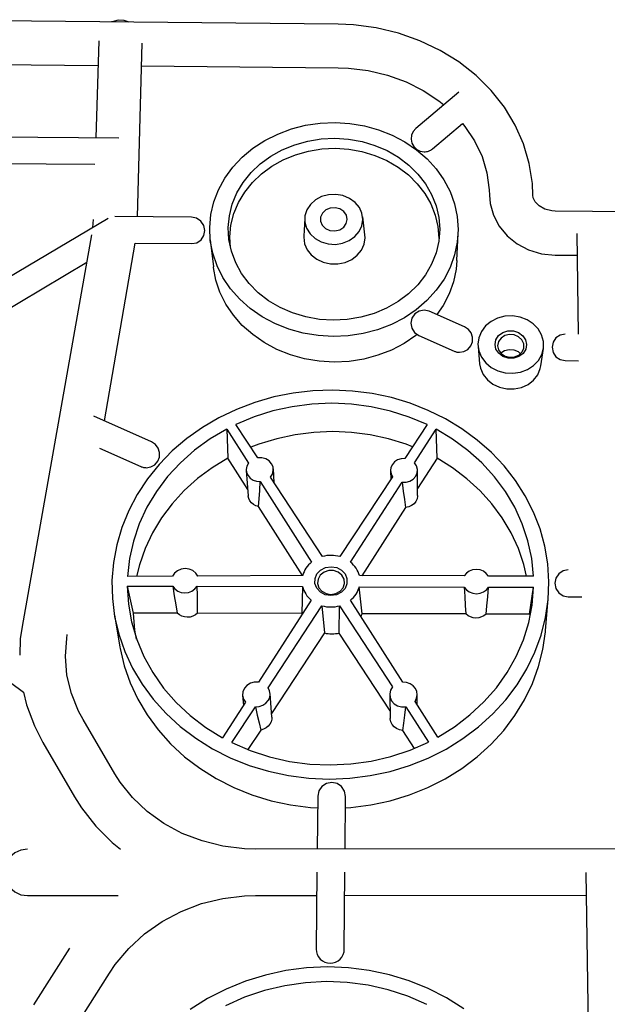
# Model space of a CAD drawing. Extents: x 83 to 273, y 75 to 208.
# Tile 3 of 8: x 128 to 170, y 137 to 208. Entities that reach past the tile are written whole.
import ezdxf

# ---------------------------------------------------------------- set-up
doc = ezdxf.new("R2010")
doc.units = 0
doc.header["$MEASUREMENT"] = 0
doc.layers.get('0').update_dxf_attribs({"linetype": 'CONTINUOUS'})

msp = doc.modelspace()

# ---------------------------------------------------------------- linework, layer by layer
at = {"color": 7, "linetype": 'CONTINUOUS'}
for p, q in [((151.065, 207.638), (118.387, 207.967)), ((133.889, 206.449), (133.668, 199.474)), ((136.658, 193.814), (137.003, 206.291)), ((118.445, 204.824), (133.833, 204.678)), ((136.957, 204.648), (151.075, 204.514)), ((159.747, 202.767), (156.642, 200.145)), ((157.85, 198.698), (159.988, 200.51)), ((135.33, 199.46), (126.202, 199.538)), ((126.227, 197.642), (133.607, 197.581)), ((140.542, 193.785), (135.038, 193.827)), ((152.997, 192.521), (152.832, 193.82)), ((247.301, 193.593), (166.653, 194.217)), ((134.55, 193.695), (123.597, 187.188)), ((133.482, 193.628), (133.44, 193.035)), ((148.67, 193.714), (148.599, 192.408)), ((133.364, 192.505), (128.37, 164.387)), ((153.01, 192.304), (152.997, 192.521)), ((159.6, 190.669), (159.682, 192.608)), ((168.213, 192.6), (168.314, 185.382)), ((134.282, 179.16), (136.491, 191.909)), ((136.492, 191.913), (140.554, 191.883)), ((141.887, 192.149), (142.109, 190.211)), ((166.645, 191.062), (168.235, 191.051)), ((124.61, 185.537), (133.017, 190.55)), ((160.154, 185.907), (157.616, 187.025)), ((156.861, 185.279), (159.397, 184.159)), ((161.115, 184.501), (161.227, 183.25)), ((165.629, 183.102), (165.812, 184.342)), ((167.378, 183.48), (168.341, 183.475)), ((137.672, 177.641), (133.528, 179.498)), ((143.073, 178.567), (144.637, 176.114)), ((143.073, 178.567), (143.146, 176.476)), ((145.305, 176.492), (143.731, 178.897)), ((157.451, 178.883), (155.848, 176.453)), ((156.551, 176.137), (158.104, 178.552)), ((158.174, 176.467), (158.104, 178.552)), ((133.943, 177.202), (136.89, 175.879)), ((144.576, 174.229), (143.146, 176.476)), ((158.174, 176.467), (156.776, 174.286)), ((144.476, 175.584), (144.61, 173.763)), ((146.481, 174.694), (146.418, 175.701)), ((154.83, 175.59), (154.842, 174.926)), ((156.779, 173.785), (156.768, 175.602)), ((145.481, 174.792), (149.166, 169.016)), ((149.94, 169.409), (146.205, 175.116)), ((154.983, 175.142), (151.199, 169.406)), ((151.967, 169.01), (155.662, 174.755)), ((148.512, 168.044), (145.361, 172.995)), ((155.913, 172.939), (152.769, 168.036)), ((139.165, 167.991), (135.944, 167.973)), ((148.525, 168.046), (140.998, 168.002)), ((160.126, 168.014), (152.592, 168.038)), ((165.095, 167.999), (161.863, 168.009)), ((135.928, 167.291), (139.193, 167.281)), ((135.928, 167.291), (136.358, 165.349)), ((140.945, 167.276), (148.517, 167.253)), ((148.517, 167.253), (148.452, 165.317)), ((152.587, 167.241), (160.128, 167.218)), ((152.797, 165.305), (152.587, 167.241)), ((161.867, 167.213), (165.103, 167.203)), ((164.822, 165.273), (165.103, 167.203)), ((149.14, 166.277), (145.347, 160.392)), ((155.716, 160.381), (151.951, 166.272)), ((165.958, 164.082), (166.157, 166.392)), ((167.596, 166.519), (168.579, 166.516)), ((146.036, 159.992), (149.91, 165.877)), ((149.91, 165.877), (150.087, 163.92)), ((151.146, 163.918), (151.176, 165.875)), ((151.176, 165.875), (154.985, 160.042)), ((135.002, 165.213), (135.399, 162.911)), ((139.518, 165.34), (136.358, 165.349)), ((148.452, 165.317), (140.972, 165.337)), ((148.452, 165.317), (148.477, 165.246)), ((160.247, 165.285), (152.797, 165.305)), ((164.822, 165.273), (161.689, 165.281)), ((121.932, 164.509), (128.485, 159.676)), ((150.087, 163.92), (146.287, 158.13)), ((154.795, 158.318), (151.146, 163.918)), ((144.204, 159.433), (144.264, 158.711)), ((146.304, 157.882), (146.185, 159.577)), ((154.773, 159.477), (154.806, 157.785)), ((156.756, 158.752), (156.751, 159.498)), ((144.416, 158.948), (142.771, 156.397)), ((143.44, 156.048), (145.132, 158.619)), ((155.919, 158.613), (157.566, 156.091)), ((158.233, 156.443), (156.593, 159.009)), ((135.035, 153.808), (132.75, 157.703)), ((145.512, 156.949), (144.588, 155.542)), ((156.547, 155.63), (155.706, 156.92)), ((129.871, 156.058), (132.145, 152.151)), ((149.605, 152.205), (149.567, 148.404)), ((151.566, 148.404), (151.595, 152.186)), ((187.046, 148.414), (145.125, 148.403)), ((187.046, 148.414), (145.125, 148.403)), ((149.55, 146.75), (149.495, 141.22)), ((151.513, 141.206), (151.554, 146.733)), ((168.857, 146.728), (169.149, 125.911)), ((128.767, 145.058), (135.285, 145.063)), ((145.126, 145.071), (149.534, 145.075)), ((145.126, 145.071), (149.534, 145.075)), ((151.542, 145.077), (168.88, 145.092)), ((151.542, 145.077), (168.88, 145.092)), ((131.779, 141.282), (129.189, 137.217)), ((132.078, 135.424), (134.65, 139.495))]:
    msp.add_line(p, q, dxfattribs=at)
at = {"color": 7, "linetype": 'CONTINUOUS', "flags": 128}
for points in [[(136.069, 207.789), (135.714, 207.904), (135.272, 207.927), (134.843, 207.823), (134.793, 207.802)], [(165.057, 195.365), (165.017, 196.195), (164.793, 197.639), (164.379, 199.047), (163.78, 200.401), (163.005, 201.682), (162.065, 202.874), (160.972, 203.962), (159.742, 204.93), (158.391, 205.766), (156.937, 206.458), (155.402, 206.997), (153.804, 207.376), (152.167, 207.59), (151.065, 207.638)], [(151.075, 204.514), (151.805, 204.486), (153.233, 204.313), (154.622, 203.983), (155.946, 203.504), (157.182, 202.884), (158.31, 202.136), (158.651, 201.842)], [(150.849, 200.58), (151.913, 200.516), (152.96, 200.342), (153.976, 200.063), (154.947, 199.681), (155.858, 199.201), (156.697, 198.632), (157.451, 197.979), (158.11, 197.253), (158.664, 196.464), (159.105, 195.622), (159.425, 194.741), (159.621, 193.831), (159.688, 192.907), (159.626, 191.982), (159.434, 191.069), (159.116, 190.181), (158.674, 189.332), (158.117, 188.535), (157.45, 187.801), (156.684, 187.141), (155.829, 186.565), (154.9, 186.083), (153.908, 185.702), (152.868, 185.427), (151.798, 185.263), (150.711, 185.212), (149.625, 185.276), (148.556, 185.454), (147.52, 185.742), (146.532, 186.136), (145.608, 186.631), (144.761, 187.218), (144.003, 187.889), (143.347, 188.634), (142.8, 189.441), (142.372, 190.299), (142.067, 191.193), (141.891, 192.112), (141.845, 193.041), (141.929, 193.967), (142.142, 194.876), (142.481, 195.755), (142.939, 196.592), (143.51, 197.374), (144.185, 198.09), (144.954, 198.731), (145.806, 199.288), (146.729, 199.752), (147.709, 200.118), (148.732, 200.38), (149.783, 200.534), (150.849, 200.58)], [(156.642, 200.145), (156.455, 199.931), (156.342, 199.67), (156.312, 199.385), (156.368, 199.104), (156.505, 198.853), (156.711, 198.653), (156.965, 198.525), (157.246, 198.479)], [(159.988, 200.51), (160.169, 200.307), (160.87, 199.256), (161.403, 198.135), (161.756, 196.96), (161.922, 195.749), (161.934, 195.36)], [(143.18, 193.031), (143.261, 193.884), (143.471, 194.719), (143.805, 195.523), (144.257, 196.281), (144.819, 196.981), (145.482, 197.612), (146.234, 198.163), (147.061, 198.625), (147.951, 198.99), (148.888, 199.252), (149.855, 199.408), (150.838, 199.455), (151.82, 199.391), (152.784, 199.219), (153.714, 198.941), (154.595, 198.561), (155.412, 198.086), (156.151, 197.524), (156.8, 196.883), (157.347, 196.175), (157.784, 195.412), (158.102, 194.605), (158.295, 193.769), (158.361, 192.917), (158.297, 192.065), (158.104, 191.226), (157.785, 190.415), (157.345, 189.646), (156.792, 188.933), (156.134, 188.288), (155.382, 187.722), (154.551, 187.246), (153.652, 186.868), (152.704, 186.595), (151.721, 186.431), (150.721, 186.381), (149.722, 186.444), (148.742, 186.62), (147.796, 186.906), (146.903, 187.296), (146.077, 187.783), (145.334, 188.36), (144.685, 189.015), (144.142, 189.737), (143.714, 190.514), (143.408, 191.332), (143.229, 192.175), (143.18, 193.031)], [(143.333, 191.61), (143.295, 192.376), (143.375, 193.219), (143.582, 194.046), (143.911, 194.84), (144.358, 195.59), (144.914, 196.283), (145.568, 196.907), (146.311, 197.452), (147.129, 197.909), (148.008, 198.27), (148.933, 198.53), (149.89, 198.684), (150.861, 198.73), (151.831, 198.667), (152.783, 198.497), (153.703, 198.222), (154.573, 197.846), (155.38, 197.377), (156.111, 196.821), (156.752, 196.188), (157.292, 195.488), (157.724, 194.732), (158.038, 193.935), (158.229, 193.108), (158.293, 192.265), (158.293, 192.263)], [(157.246, 198.479), (157.328, 198.482), (157.409, 198.492), (157.489, 198.51), (157.567, 198.534), (157.643, 198.565), (157.716, 198.603), (157.785, 198.647), (157.85, 198.698)], [(152.844, 193.616), (152.782, 194.063), (152.592, 194.482), (152.287, 194.848), (151.887, 195.137), (151.416, 195.331), (150.904, 195.419), (150.382, 195.395), (149.884, 195.261), (149.441, 195.024), (149.079, 194.699), (148.822, 194.307), (148.687, 193.873), (148.682, 193.422), (148.807, 192.984), (149.055, 192.587), (149.411, 192.255), (149.851, 192.009), (150.349, 191.866), (150.872, 191.833), (151.388, 191.914), (151.864, 192.103), (152.27, 192.389), (152.58, 192.751), (152.776, 193.169), (152.844, 193.616)], [(161.934, 195.36), (161.982, 194.768), (162.214, 193.922), (162.625, 193.141), (163.199, 192.449), (163.916, 191.874), (164.75, 191.438), (165.668, 191.163), (166.645, 191.062)], [(166.653, 194.217), (166.419, 194.232), (165.916, 194.36), (165.504, 194.592), (165.225, 194.879), (165.084, 195.173), (165.057, 195.365)], [(140.554, 191.883), (140.917, 191.953), (141.223, 192.156), (141.427, 192.463), (141.497, 192.826), (141.422, 193.191), (141.214, 193.501), (140.905, 193.709), (140.542, 193.785)], [(151.725, 193.624), (151.662, 193.925), (151.477, 194.187), (151.195, 194.373), (150.854, 194.459), (150.5, 194.434), (150.18, 194.3), (149.938, 194.076), (149.807, 193.792), (149.804, 193.486), (149.93, 193.199), (150.167, 192.971), (150.485, 192.832), (150.839, 192.801), (151.182, 192.882), (151.468, 193.065), (151.657, 193.324), (151.725, 193.624)], [(148.599, 192.408), (148.596, 192.337), (148.655, 191.881), (148.839, 191.45), (149.138, 191.069), (149.533, 190.761), (150.003, 190.544), (150.52, 190.43), (151.054, 190.426), (151.572, 190.533), (152.046, 190.743), (152.446, 191.046), (152.751, 191.422), (152.943, 191.85), (153.01, 192.304)], [(159.6, 190.669), (159.544, 190.052), (159.356, 189.152), (159.043, 188.277), (158.609, 187.441), (158.161, 186.783)], [(156.726, 185.338), (156.652, 185.281), (155.813, 184.714), (154.899, 184.239), (153.924, 183.862), (152.903, 183.591), (151.85, 183.429), (150.782, 183.379), (149.715, 183.442), (148.664, 183.616), (147.646, 183.9), (146.676, 184.288), (145.767, 184.775), (144.935, 185.353), (144.19, 186.014), (143.545, 186.748), (143.007, 187.543), (142.586, 188.388), (142.286, 189.269), (142.113, 190.174), (142.109, 190.211)], [(157.616, 187.025), (157.254, 187.106), (156.889, 187.042), (156.578, 186.842), (156.367, 186.537), (156.289, 186.174), (156.356, 185.807), (156.557, 185.493), (156.861, 185.279)], [(161.108, 184.653), (161.174, 184.177), (161.364, 183.725), (161.668, 183.323), (162.07, 182.991), (162.547, 182.747), (163.075, 182.607), (163.624, 182.575), (164.165, 182.656), (164.668, 182.843), (165.105, 183.128), (165.454, 183.493), (165.696, 183.92), (165.818, 184.385), (165.812, 184.864), (165.681, 185.329), (165.431, 185.757), (165.076, 186.124), (164.635, 186.412), (164.131, 186.603), (163.592, 186.689), (163.046, 186.665), (162.523, 186.532), (162.05, 186.297), (161.654, 185.972), (161.355, 185.576), (161.17, 185.128), (161.108, 184.653)], [(159.776, 184.078), (160.094, 184.131), (160.376, 184.289), (160.588, 184.532), (160.707, 184.833), (160.718, 185.158), (160.62, 185.467), (160.424, 185.727), (160.154, 185.907)], [(162.334, 184.646), (162.4, 184.984), (162.596, 185.281), (162.896, 185.5), (163.266, 185.615), (163.66, 185.613), (164.031, 185.493), (164.335, 185.27), (164.535, 184.971), (164.607, 184.632), (164.541, 184.293), (164.346, 183.996), (164.046, 183.776), (163.676, 183.66), (163.28, 183.662), (162.908, 183.783), (162.604, 184.006), (162.405, 184.306), (162.334, 184.646)], [(162.523, 184.549), (162.589, 184.251), (162.773, 183.992), (163.052, 183.807), (163.387, 183.722), (163.733, 183.748), (164.043, 183.882), (164.275, 184.105), (164.398, 184.387), (164.395, 184.69), (164.267, 184.973), (164.032, 185.198), (163.72, 185.334), (163.374, 185.364), (163.041, 185.284), (162.766, 185.103), (162.585, 184.847), (162.523, 184.549)], [(167.382, 185.388), (167.018, 185.318), (166.71, 185.113), (166.503, 184.804), (166.43, 184.44), (166.502, 184.074), (166.707, 183.763), (167.014, 183.555), (167.378, 183.48)], [(159.397, 184.159), (159.442, 184.141), (159.488, 184.125), (159.535, 184.111), (159.582, 184.099), (159.63, 184.09), (159.678, 184.084), (159.727, 184.08), (159.776, 184.078)], [(162.746, 184.037), (163.013, 184.21), (163.344, 184.291), (163.688, 184.261), (163.998, 184.125), (164.168, 183.98)], [(161.227, 183.25), (161.287, 182.929), (161.478, 182.491), (161.784, 182.104), (162.186, 181.791), (162.661, 181.571), (163.182, 181.456), (163.716, 181.453), (164.235, 181.562), (164.706, 181.777), (165.103, 182.085), (165.403, 182.469), (165.587, 182.904), (165.629, 183.102)], [(150.429, 153.432), (151.903, 153.492), (153.364, 153.676), (154.799, 153.981), (156.195, 154.403), (157.54, 154.94), (158.822, 155.585), (160.03, 156.333), (161.153, 157.177), (162.182, 158.109), (163.108, 159.121), (163.923, 160.203), (164.622, 161.345), (165.197, 162.538), (165.645, 163.77), (165.964, 165.031), (166.149, 166.311), (166.202, 167.598), (166.121, 168.88), (165.909, 170.149), (165.567, 171.392), (165.1, 172.6), (164.511, 173.762), (163.806, 174.87), (162.991, 175.914), (162.073, 176.886), (161.06, 177.779), (159.961, 178.584), (158.785, 179.297), (157.541, 179.911), (156.24, 180.422), (154.892, 180.825), (153.509, 181.118), (152.1, 181.297), (150.679, 181.363), (149.256, 181.313), (147.843, 181.148), (146.45, 180.87), (145.091, 180.481), (143.775, 179.983), (142.514, 179.38), (141.318, 178.678), (140.197, 177.88), (139.16, 176.994), (138.218, 176.026), (137.377, 174.985), (136.645, 173.878), (136.029, 172.715), (135.535, 171.504), (135.167, 170.257), (134.929, 168.984), (134.825, 167.694), (134.855, 166.401), (135.019, 165.113), (135.318, 163.843), (135.749, 162.602), (136.309, 161.401), (136.993, 160.251), (137.796, 159.162), (138.712, 158.143), (139.732, 157.204), (140.848, 156.355), (142.05, 155.602), (143.327, 154.952), (144.669, 154.412), (146.062, 153.987), (147.496, 153.68), (148.955, 153.494), (150.429, 153.432)], [(157.451, 178.883), (156.164, 179.426), (154.822, 179.854), (153.44, 180.164), (152.03, 180.351), (150.605, 180.415), (149.18, 180.355), (147.766, 180.171), (146.378, 179.865), (145.028, 179.439), (143.731, 178.897)], [(143.073, 178.567), (141.877, 177.858), (140.765, 177.048), (139.745, 176.143), (138.828, 175.153), (138.024, 174.085), (137.341, 172.951), (136.786, 171.761), (136.365, 170.527), (136.083, 169.26), (135.944, 167.973)], [(156.409, 177.301), (155.951, 177.473), (154.676, 177.868), (153.364, 178.153), (152.027, 178.325), (150.677, 178.384), (149.326, 178.328), (147.986, 178.158), (146.669, 177.875), (145.386, 177.482), (144.801, 177.261)], [(165.095, 167.999), (164.967, 169.279), (164.698, 170.539), (164.291, 171.767), (163.75, 172.952), (163.082, 174.08), (162.293, 175.144), (161.391, 176.131), (160.386, 177.034), (159.286, 177.843), (158.104, 178.552)], [(137.287, 175.793), (137.61, 175.847), (137.896, 176.006), (138.111, 176.251), (138.232, 176.554), (138.243, 176.881), (138.144, 177.194), (137.946, 177.457), (137.672, 177.641)], [(143.146, 176.476), (142.023, 175.789), (140.978, 175.01), (140.019, 174.144), (139.156, 173.199), (138.396, 172.185), (137.748, 171.108), (137.218, 169.981), (136.81, 168.811), (136.6, 167.974)], [(144.637, 176.114), (144.522, 175.903), (144.475, 175.673), (144.501, 175.44), (144.598, 175.223), (144.758, 175.038), (144.969, 174.897), (145.217, 174.813), (145.481, 174.792)], [(146.205, 175.116), (146.351, 175.338), (146.416, 175.587), (146.395, 175.842), (146.29, 176.079), (146.11, 176.277), (145.871, 176.42), (145.595, 176.493), (145.305, 176.492)], [(155.848, 176.453), (155.585, 176.434), (155.338, 176.352), (155.124, 176.215), (154.962, 176.032), (154.861, 175.816), (154.83, 175.585), (154.872, 175.354), (154.983, 175.142)], [(155.662, 174.755), (155.951, 174.756), (156.227, 174.833), (156.464, 174.977), (156.642, 175.178), (156.745, 175.415), (156.764, 175.67), (156.697, 175.917), (156.551, 176.137)], [(164.606, 167.998), (164.405, 168.832), (164.01, 169.995), (163.492, 171.117), (162.858, 172.188), (162.112, 173.198), (161.263, 174.139), (160.318, 175.002), (159.285, 175.78), (158.174, 176.467)], [(136.89, 175.879), (136.937, 175.859), (136.985, 175.842), (137.034, 175.827), (137.084, 175.815), (137.134, 175.806), (137.185, 175.799), (137.236, 175.795), (137.287, 175.793)], [(145.361, 172.995), (145.403, 173.548), (145.443, 174.148), (145.481, 174.792)], [(155.662, 174.755), (155.746, 174.115), (155.83, 173.509), (155.913, 172.939)], [(145.361, 172.995), (145.169, 173.051), (144.995, 173.14), (144.847, 173.26), (144.73, 173.405), (144.651, 173.568), (144.612, 173.743), (144.61, 173.763)], [(156.779, 173.785), (156.779, 173.751), (156.744, 173.551), (156.655, 173.364), (156.519, 173.201), (156.343, 173.071), (156.137, 172.982), (155.913, 172.939)], [(149.166, 169.016), (149.051, 168.916), (148.945, 168.809), (148.848, 168.695), (148.761, 168.575), (148.685, 168.449), (148.621, 168.319), (148.567, 168.184), (148.525, 168.046)], [(151.199, 169.406), (151.045, 169.445), (150.889, 169.472), (150.73, 169.489), (150.57, 169.495), (150.41, 169.49), (150.251, 169.474), (150.094, 169.447), (149.94, 169.409)], [(152.592, 168.038), (152.552, 168.176), (152.501, 168.311), (152.438, 168.442), (152.364, 168.568), (152.279, 168.688), (152.184, 168.802), (152.08, 168.91), (151.967, 169.01)], [(140.998, 168.002), (140.853, 168.227), (140.64, 168.403), (140.377, 168.514), (140.088, 168.551), (139.797, 168.511), (139.532, 168.396), (139.315, 168.218), (139.165, 167.991)], [(150.547, 166.606), (150.148, 166.67), (149.798, 166.852), (149.54, 167.129), (149.405, 167.469), (149.409, 167.83), (149.551, 168.168), (149.814, 168.443), (150.166, 168.622), (150.566, 168.683), (150.964, 168.619), (151.313, 168.438), (151.571, 168.162), (151.706, 167.823), (151.704, 167.462), (151.563, 167.123), (151.3, 166.847), (150.947, 166.668), (150.547, 166.606)], [(150.552, 166.693), (150.904, 166.75), (151.208, 166.917), (151.425, 167.17), (151.525, 167.475), (151.495, 167.791), (151.338, 168.075), (151.077, 168.289), (150.746, 168.405), (150.39, 168.406), (150.056, 168.292), (149.791, 168.08), (149.629, 167.796), (149.593, 167.48), (149.687, 167.175), (149.9, 166.92), (150.202, 166.752), (150.552, 166.693)], [(161.863, 168.009), (161.709, 168.204), (161.501, 168.355), (161.257, 168.45), (160.992, 168.484), (160.728, 168.452), (160.484, 168.358), (160.278, 168.208), (160.126, 168.014)], [(167.598, 168.461), (167.226, 168.388), (166.911, 168.179), (166.7, 167.864), (166.626, 167.493), (166.7, 167.121), (166.91, 166.805), (167.224, 166.594), (167.596, 166.519)], [(135.928, 167.291), (136.01, 165.997), (136.237, 164.716), (136.607, 163.46), (137.117, 162.242), (137.764, 161.074), (138.54, 159.969), (139.438, 158.939), (140.449, 157.993), (141.564, 157.143), (142.771, 156.397)], [(139.193, 167.281), (139.343, 167.085), (139.548, 166.933), (139.793, 166.837), (140.059, 166.803), (140.326, 166.835), (140.575, 166.93), (140.786, 167.081), (140.945, 167.276)], [(139.193, 167.281), (139.3, 166.593), (139.409, 165.945), (139.518, 165.34)], [(140.972, 165.337), (140.972, 165.94), (140.963, 166.588), (140.945, 167.276)], [(148.517, 167.253), (148.556, 167.115), (148.607, 166.979), (148.67, 166.848), (148.743, 166.722), (148.828, 166.6), (148.922, 166.485), (149.027, 166.377), (149.14, 166.277)], [(151.951, 166.272), (152.065, 166.371), (152.171, 166.479), (152.267, 166.593), (152.353, 166.713), (152.428, 166.839), (152.493, 166.969), (152.545, 167.103), (152.587, 167.241)], [(158.233, 156.443), (159.428, 157.186), (160.533, 158.031), (161.538, 158.967), (162.432, 159.986), (163.207, 161.077), (163.857, 162.228), (164.375, 163.428), (164.757, 164.666), (165.001, 165.928), (165.103, 167.203)], [(160.128, 167.218), (160.282, 167.023), (160.49, 166.871), (160.735, 166.775), (161, 166.742), (161.264, 166.774), (161.509, 166.868), (161.715, 167.018), (161.867, 167.213)], [(160.128, 167.218), (160.162, 166.532), (160.201, 165.887), (160.247, 165.285)], [(161.689, 165.281), (161.753, 165.882), (161.813, 166.528), (161.867, 167.213)], [(149.91, 165.877), (150.065, 165.839), (150.222, 165.811), (150.382, 165.794), (150.542, 165.788), (150.703, 165.794), (150.863, 165.81), (151.02, 165.837), (151.176, 165.875)], [(136.358, 165.349), (136.454, 164.122), (136.558, 163.481)], [(140.972, 165.337), (140.817, 165.215), (140.638, 165.124), (140.443, 165.067), (140.239, 165.049), (140.036, 165.069), (139.842, 165.126), (139.667, 165.218), (139.518, 165.34)], [(152.707, 165.087), (152.754, 165.193), (152.797, 165.305)], [(161.689, 165.281), (161.54, 165.16), (161.364, 165.069), (161.171, 165.013), (160.969, 164.994), (160.767, 165.014), (160.574, 165.071), (160.398, 165.163), (160.247, 165.285)], [(128.37, 164.387), (128.246, 163.498), (128.203, 162.334)], [(151.589, 151.362), (151.977, 151.391), (153.41, 151.572), (154.817, 151.872), (156.186, 152.288), (157.505, 152.816), (158.762, 153.451), (159.947, 154.187), (161.048, 155.017), (162.058, 155.934), (162.966, 156.929), (163.766, 157.994), (164.451, 159.117), (165.016, 160.291), (165.456, 161.503), (165.768, 162.744), (165.951, 164.003), (165.958, 164.082)], [(132.75, 157.703), (132.428, 158.298), (131.914, 159.572), (131.599, 160.897), (131.491, 162.251), (131.58, 163.535), (131.622, 163.806)], [(150.087, 163.92), (150.217, 163.895), (150.349, 163.877), (150.482, 163.867), (150.616, 163.863), (150.75, 163.866), (150.883, 163.877), (151.015, 163.894), (151.146, 163.918)], [(135.399, 162.911), (135.417, 162.812), (135.71, 161.563), (136.133, 160.343), (136.683, 159.162), (137.355, 158.031), (138.143, 156.96), (139.041, 155.958), (140.042, 155.036), (141.136, 154.201), (142.315, 153.461), (143.568, 152.823), (144.883, 152.292), (146.25, 151.875), (147.655, 151.573), (149.087, 151.391), (149.596, 151.356)], [(145.347, 160.392), (145.051, 160.39), (144.768, 160.31), (144.523, 160.159), (144.337, 159.95), (144.228, 159.702), (144.204, 159.436), (144.269, 159.177), (144.416, 158.948)], [(145.132, 158.619), (145.403, 158.64), (145.658, 158.726), (145.878, 158.871), (146.048, 159.063), (146.153, 159.289), (146.187, 159.531), (146.147, 159.771), (146.036, 159.992)], [(154.985, 160.042), (154.839, 159.812), (154.776, 159.552), (154.8, 159.288), (154.909, 159.041), (155.095, 158.835), (155.34, 158.687), (155.623, 158.611), (155.919, 158.613)], [(156.593, 159.009), (156.707, 159.23), (156.751, 159.47), (156.721, 159.711), (156.619, 159.936), (156.454, 160.128), (156.237, 160.273), (155.985, 160.359), (155.716, 160.381)], [(128.485, 159.676), (128.696, 158.761), (129.257, 157.253), (129.871, 156.058)], [(145.132, 158.619), (145.262, 158.02), (145.389, 157.462), (145.512, 156.949)], [(155.706, 156.92), (155.777, 157.451), (155.848, 158.016), (155.919, 158.613)], [(146.304, 157.882), (146.3, 157.723), (146.255, 157.542), (146.168, 157.372), (146.045, 157.222), (145.89, 157.098), (145.709, 157.006), (145.512, 156.949)], [(155.706, 156.92), (155.476, 156.962), (155.264, 157.052), (155.082, 157.185), (154.94, 157.353), (154.847, 157.547), (154.807, 157.755), (154.806, 157.785)], [(143.44, 156.048), (144.763, 155.476), (146.146, 155.026), (147.574, 154.702), (149.032, 154.508), (150.505, 154.447), (151.978, 154.518), (153.436, 154.721), (154.862, 155.054), (156.244, 155.512), (157.566, 156.091)], [(145.125, 148.403), (144.344, 148.426), (142.799, 148.613), (141.301, 148.983), (139.878, 149.528), (138.556, 150.239), (137.358, 151.1), (136.305, 152.096), (135.416, 153.209), (135.035, 153.808)], [(151.595, 152.186), (151.522, 152.565), (151.309, 152.889), (150.988, 153.107), (150.609, 153.186), (150.227, 153.114), (149.903, 152.903), (149.684, 152.583), (149.605, 152.205)], [(132.145, 152.151), (132.639, 151.368), (133.659, 150.055), (134.847, 148.864), (135.436, 148.4)], [(128.767, 148.398), (128.291, 148.331), (127.854, 148.133), (127.491, 147.822), (127.231, 147.421), (127.096, 146.965), (127.096, 146.489), (127.231, 146.033), (127.491, 145.633), (127.855, 145.322), (128.292, 145.125), (128.767, 145.058)], [(134.65, 139.495), (135.066, 140.107), (136.039, 141.269), (137.168, 142.304), (138.43, 143.193), (139.805, 143.923), (141.266, 144.481), (142.789, 144.857), (144.347, 145.047), (145.126, 145.071)], [(149.495, 141.22), (149.513, 141.022), (149.569, 140.832), (149.662, 140.657), (149.787, 140.503), (149.941, 140.377), (150.116, 140.283), (150.306, 140.225), (150.504, 140.206)], [(150.504, 140.206), (150.7, 140.225), (150.888, 140.282), (151.062, 140.375), (151.215, 140.499), (151.34, 140.65), (151.434, 140.823), (151.492, 141.01), (151.513, 141.206)], [(150.306, 139.936), (148.806, 139.87), (147.316, 139.676), (145.849, 139.356), (144.415, 138.913), (143.028, 138.349), (141.698, 137.67), (140.436, 136.88)], [(160.088, 136.924), (158.848, 137.707), (157.537, 138.379), (156.166, 138.936), (154.746, 139.373), (153.288, 139.687), (151.804, 139.875), (150.306, 139.936)], [(157.443, 137.236), (156.085, 137.829), (154.672, 138.294), (153.215, 138.627), (151.729, 138.824), (150.228, 138.883), (148.725, 138.805), (147.235, 138.59), (145.771, 138.238), (144.348, 137.755), (142.98, 137.143)]]:
    msp.add_lwpolyline(points, dxfattribs=at)

doc.saveas('drawing.dxf')
